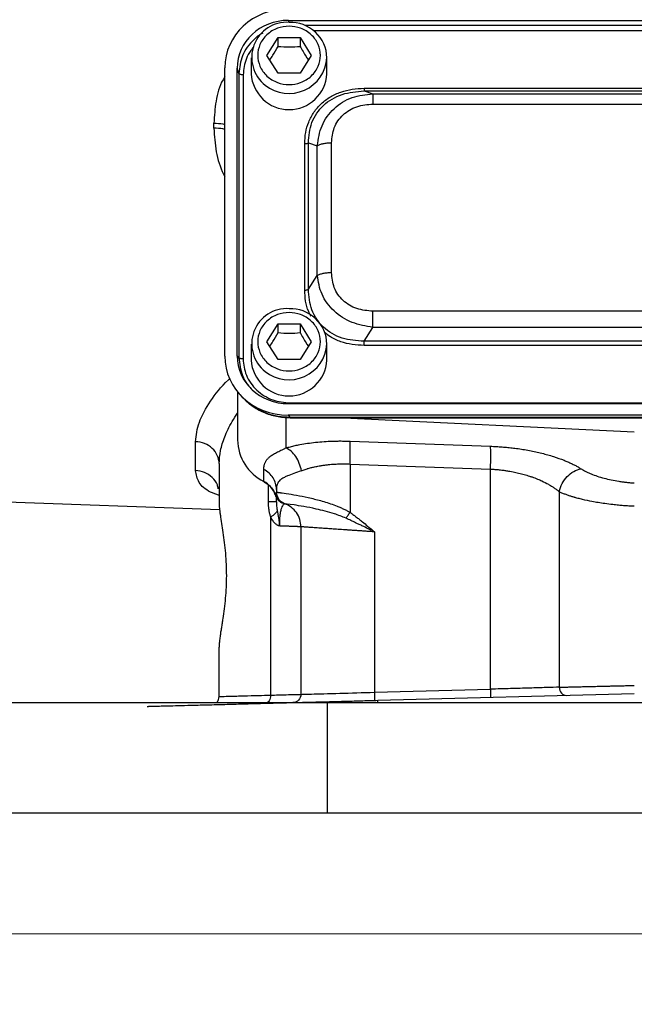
# Model space of a CAD drawing. Header units: inches. Extents: x 0.6 to 16.3, y 0.2 to 11.5.
# Tile 13 of 20: x 11.1 to 13.1, y 4.3 to 7.5. Entities that reach past the tile are written whole.
import ezdxf

# ---------------------------------------------------------------- set-up
doc = ezdxf.new("R2010")
doc.units = ezdxf.units.IN
doc.header["$MEASUREMENT"] = 0
doc.styles.add('SLDTEXTSTYLE0', font='TXT', dxfattribs={"width": 0.75})
doc.dimstyles.new('SLDDIMSTYLE1', dxfattribs={"dimtxt": 0.137795, "dimasz": 0.14, "dimexe": 0, "dimexo": 0.0625, "dimgap": 0.034449, "dimtad": 0, "dimdec": 1, "dimlfac": 1.5, "dimrnd": 1e-09, "dimzin": 4, "dimdsep": 46, "dimtxsty": 'SLDTEXTSTYLE0', "dimblk1": 'CLOSED', "dimblk2": 'CLOSED', "dimsah": 1, "dimcen": 0.09, "dimadec": 0, "dimazin": 1, "dimtfac": 1, "dimtdec": 1, "dimtofl": 0, "dimtmove": 0, "dimatfit": 3, "dimldrblk": 'CLOSED', "dimfxl": 0, "dimfrac": 2, "dimtolj": 1, "dimtzin": 12, "dimarcsym": 0})

# ---------------------------------------------------------------- blocks, each defined once
blk = doc.blocks.new('_Closed')
at = {"color": 0, "linetype": 'ByBlock', "lineweight": -2}
for p, q in [((-1, 0.166667), (0, 0)), ((-1, 0.166667), (-1, -0.166667)), ((0, 0), (-1, -0.166667)), ((0, 0), (-1, 0))]:
    blk.add_line(p, q, dxfattribs=at)
blk = doc.blocks.new('_D_4')
at = {"color": 7, "linetype": 'Continuous', "lineweight": 0}
for p, q in [((10.7924, 4.8573), (10.7924, 4.4636)), ((15.4591, 4.8573), (15.4591, 4.4636)), ((14.4022, 4.7014), (14.3602, 4.7014)), ((14.3602, 4.7014), (14.3602, 4.4826)), ((14.7076, 4.7014), (14.7496, 4.7014)), ((14.7496, 4.7014), (14.7496, 4.4826)), ((10.7924, 4.5029), (14.2393, 4.5029)), ((15.4591, 4.5029), (14.8704, 4.5029)), ((14.3602, 4.4826), (14.4022, 4.4826)), ((14.7496, 4.4826), (14.7076, 4.4826))]:
    blk.add_line(p, q, dxfattribs=at)
at = {"color": 7, "linetype": 'Continuous', "lineweight": 18, "xscale": 0.14, "yscale": 0.14, "rotation": 180.0000000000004}
blk.add_blockref('_Closed', (10.7924, 4.5029, 0.0204), dxfattribs=at)
at = {"color": 7, "linetype": 'Continuous', "lineweight": 18, "xscale": 0.14, "yscale": 0.14}
blk.add_blockref('_Closed', (15.4591, 4.5029, 0.0204), dxfattribs=at)
at = {"color": 7, "linetype": 'Continuous', "lineweight": 18, "char_height": 0.1378, "attachment_point": 1, "style": 'SLDTEXTSTYLE0'}
for s, insert in [('178', (14.4022, 4.6603)), ('7.0', (14.4276, 4.4541))]:
    blk.add_mtext(s, dxfattribs=dict(at, insert=insert))

msp = doc.modelspace()

# ---------------------------------------------------------------- linework, layer by layer
at = {"color": 7, "linetype": 'Continuous', "lineweight": 25}
for p, q in [((11.9984, 7.4816), (14.2524, 7.4816)), ((11.9284, 7.3674), (11.9644, 7.4256)), ((11.9644, 7.4256), (12.0364, 7.4256)), ((11.9644, 7.3969), (11.9644, 7.4256)), ((12.0364, 7.4256), (12.0724, 7.3674)), ((12.0364, 7.4256), (12.0364, 7.3969)), ((11.8771, 7.3598), (11.8771, 7.3077)), ((11.9644, 7.3092), (11.9284, 7.3674)), ((12.0724, 7.3674), (12.0364, 7.3092)), ((12.1237, 7.3077), (12.1237, 7.3598)), ((11.7911, 6.3869), (11.7911, 7.3264)), ((11.831, 6.388), (11.831, 7.3253)), ((11.8367, 7.3083), (11.831, 7.3253)), ((11.8367, 7.3083), (11.8367, 6.3817)), ((11.8505, 7.3042), (11.8505, 6.3776)), ((12.0364, 7.3092), (11.9644, 7.3092)), ((12.2447, 7.2601), (14.0061, 7.2601)), ((12.2447, 7.2513), (12.2738, 7.2422)), ((12.2447, 7.2513), (14.0061, 7.2513)), ((12.2738, 7.2422), (13.977, 7.2422)), ((12.2738, 7.2087), (13.977, 7.2087)), ((11.7552, 7.1301), (11.7552, 7.1464)), ((12.0513, 6.6022), (12.0513, 7.0796)), ((12.0634, 6.6047), (12.0634, 7.0821)), ((12.0634, 7.0821), (12.0925, 7.073)), ((12.0925, 6.6499), (12.0925, 7.073)), ((12.1387, 6.6594), (12.1387, 7.0825)), ((12.0634, 6.6047), (12.0925, 6.6499)), ((13.977, 6.5333), (12.2738, 6.5333)), ((11.9284, 6.4338), (11.9644, 6.492)), ((11.9644, 6.492), (12.0364, 6.492)), ((11.9644, 6.4634), (11.9644, 6.492)), ((12.0364, 6.492), (12.0724, 6.4338)), ((12.0364, 6.492), (12.0364, 6.4634)), ((12.2447, 6.4355), (12.2738, 6.4806)), ((13.977, 6.4806), (12.2738, 6.4806)), ((11.8771, 6.4262), (11.8771, 6.3741)), ((11.9644, 6.3756), (11.9284, 6.4338)), ((12.0724, 6.4338), (12.0364, 6.3756)), ((12.1237, 6.3741), (12.1237, 6.4262)), ((14.0061, 6.4355), (12.2447, 6.4355)), ((14.0061, 6.4216), (12.2447, 6.4216)), ((11.8367, 6.3817), (11.831, 6.388)), ((12.0364, 6.3756), (11.9644, 6.3756)), ((11.8324, 6.2705), (11.8324, 6.1139)), ((11.8399, 6.2618), (11.8475, 6.2534)), ((14.2524, 6.2317), (11.9984, 6.2317)), ((12.0041, 6.2342), (14.2466, 6.2342)), ((11.9972, 6.1944), (12.0041, 6.1868)), ((14.2536, 6.1944), (11.9972, 6.1944)), ((14.2466, 6.1868), (12.0041, 6.1868)), ((12.0041, 6.1859), (14.2466, 6.1859)), ((12.1785, 6.1859), (13.1257, 6.1395)), ((11.6952, 6.0137), (11.6952, 6.1077)), ((12.1991, 6.1095), (12.657, 6.093)), ((11.7724, 6.0365), (11.7724, 5.9085)), ((11.918, 5.978), (11.918, 6.0171)), ((12.1991, 6.0349), (12.657, 6.0184)), ((12.1991, 6.0349), (12.1991, 5.8772)), ((12.657, 5.3007), (12.657, 6.0184)), ((11.9591, 5.9519), (11.9591, 5.9434)), ((12.8813, 5.9448), (12.8813, 5.3072)), ((10.7646, 5.9222), (11.7745, 5.8869)), ((11.9771, 5.9087), (11.9783, 5.9084)), ((11.9835, 5.9064), (11.9857, 5.9057)), ((11.9858, 5.9057), (11.9857, 5.9057)), ((11.9405, 5.2815), (11.9405, 5.862)), ((12.0391, 5.8303), (12.0391, 5.2839)), ((12.2791, 5.8137), (12.2791, 5.2908)), ((11.7724, 5.2769), (11.7724, 5.4382)), ((12.2791, 5.2908), (12.657, 5.3007)), ((12.2898, 5.2645), (13.1257, 5.2863)), ((12.1257, 5.2567), (10.7924, 5.2567)), ((12.1257, 4.8967), (12.1257, 5.2567)), ((14.1257, 5.2567), (12.1257, 5.2567)), ((12.1257, 4.8967), (10.7924, 4.8967)), ((14.1257, 4.8967), (12.1257, 4.8967))]:
    msp.add_line(p, q, dxfattribs=at)
at = {"color": 8, "linetype": 'Continuous', "lineweight": 25}
for p, q in [((12.0007, 7.4749), (11.9984, 7.4816)), ((14.1995, 7.4646), (12.0513, 7.4646)), ((14.1707, 7.4476), (12.0801, 7.4476)), ((11.9903, 6.1874), (11.9903, 6.0874)), ((12.0041, 6.1868), (12.0041, 6.1866)), ((11.9333, 5.9114), (11.9333, 5.9668))]:
    msp.add_line(p, q, dxfattribs=at)
at = {"color": 7, "linetype": 'Continuous', "lineweight": 25, "flags": 128}
msp.add_lwpolyline([(11.9193, 5.9766), (11.9187, 5.9765), (11.9182, 5.9769), (11.918, 5.978)], dxfattribs=at)
at = {"color": 7, "linetype": 'Continuous', "lineweight": 25}
for centre, radius, start, end in [((11.9931, 7.3607), 0.1145, 86.3219, 232.2335), ((12.0055, 7.3567), 0.1183, 1.4731, 92.4617), ((12.0004, 7.3141), 0.1235, 182.9753, 357.0247), ((11.9931, 6.4271), 0.1145, 86.3219, 232.2335), ((12.0055, 6.4231), 0.1183, 1.4731, 92.4617), ((12.0004, 6.3805), 0.1235, 182.9753, 357.0247), ((11.9867, 6.1162), 0.1543, 180.8345, 243.552), ((11.8836, 5.9103), 0.0759, 18.4792, 63.0936)]:
    msp.add_arc(centre, radius, start, end, dxfattribs=at)
at = {"color": 8, "linetype": 'Continuous', "lineweight": 25}
for centre in [(12, 7.3673), (12, 6.4337)]:
    msp.add_arc(centre, 0.124, 231.5953, 356.5019, dxfattribs=at)
at = {"color": 7, "linetype": 'Continuous', "lineweight": 25}
for centre, major_axis, start_param, end_param in [((12.0036, 7.3204), (0.2087, -0.0437), 1.792973, 3.333612), ((12.0036, 7.3204), (0.1694, -0.0355), 1.792973, 3.333612), ((12.0036, 6.3929), (0.2087, 0.0437), 2.949574, 4.490212), ((12.0036, 6.3929), (0.1694, 0.0355), 2.949574, 4.490212)]:
    msp.add_ellipse(centre, major_axis=major_axis, ratio=0.927683, start_param=start_param, end_param=end_param, dxfattribs=at)
for points, knots in [([(12.0004, 7.4626), (12.0132, 7.4614), (12.033, 7.4594), (12.0567, 7.4475), (12.073, 7.4352), (12.0863, 7.42), (12.0986, 7.3978), (12.1049, 7.3674), (12.0986, 7.337), (12.0863, 7.3148), (12.073, 7.2996), (12.0567, 7.2872), (12.033, 7.2757), (12.0004, 7.2699), (11.9678, 7.2757), (11.9441, 7.2872), (11.9278, 7.2996), (11.9145, 7.3148), (11.9022, 7.337), (11.8959, 7.3674), (11.9022, 7.3978), (11.9145, 7.42), (11.9278, 7.4352), (11.9441, 7.4475), (11.9678, 7.4594), (11.9876, 7.4614), (12.0004, 7.4626)], [0, 0, 0, 0, 0.059864, 0.09209, 0.125, 0.15791, 0.190136, 0.25, 0.309864, 0.34209, 0.375, 0.40791, 0.440136, 0.5, 0.559864, 0.59209, 0.625, 0.65791, 0.690136, 0.75, 0.809864, 0.84209, 0.875, 0.90791, 0.940136, 1, 1, 1, 1]), ([(11.9376, 7.3526), (11.9409, 7.3576), (11.9499, 7.3708), (11.9588, 7.3869), (11.9644, 7.3969)], [0, 0, 0, 0, 0.376375, 1, 1, 1, 1]), ([(11.9644, 7.3969), (11.9773, 7.3959), (12.0013, 7.394), (12.0253, 7.396), (12.0364, 7.3969)], [0, 0, 0, 0, 0.534747, 1, 1, 1, 1]), ([(12.0364, 7.3969), (12.0428, 7.3854), (12.0518, 7.3693), (12.0607, 7.3562), (12.0632, 7.3525)], [0, 0, 0, 0, 0.718831, 1, 1, 1, 1]), ([(12.0513, 7.0796), (12.0519, 7.0918), (12.0531, 7.1157), (12.0634, 7.1505), (12.0803, 7.1826), (12.1043, 7.2107), (12.1344, 7.2331), (12.169, 7.249), (12.2063, 7.2585), (12.2319, 7.2596), (12.2447, 7.2601)], [0, 0, 0, 0, 0.12774, 0.250585, 0.375538, 0.500007, 0.624475, 0.749429, 0.874849, 1, 1, 1, 1]), ([(12.0634, 7.0821), (12.0653, 7.1046), (12.068, 7.1385), (12.0897, 7.179), (12.112, 7.2053), (12.1402, 7.2262), (12.1838, 7.2466), (12.2204, 7.2494), (12.2447, 7.2513)], [0, 0, 0, 0, 0.251011, 0.37739, 0.5, 0.622613, 0.748989, 1, 1, 1, 1]), ([(12.0925, 7.073), (12.0959, 7.0953), (12.1028, 7.1402), (12.1441, 7.1968), (12.204, 7.2347), (12.2507, 7.2397), (12.2738, 7.2422)], [0, 0, 0, 0, 0.247517, 0.5, 0.752483, 1, 1, 1, 1]), ([(12.1387, 7.0825), (12.1403, 7.0993), (12.1427, 7.1245), (12.159, 7.1546), (12.1757, 7.1741), (12.1966, 7.1897), (12.2288, 7.2049), (12.2558, 7.2072), (12.2738, 7.2087)], [0, 0, 0, 0, 0.250062, 0.37621, 0.5, 0.623853, 0.749938, 1, 1, 1, 1]), ([(12.2738, 6.4806), (12.2507, 6.4845), (12.204, 6.4923), (12.1441, 6.5315), (12.1028, 6.5868), (12.0959, 6.629), (12.0925, 6.6499)], [0, 0, 0, 0, 0.247517, 0.5, 0.752483, 1, 1, 1, 1]), ([(12.2738, 6.5333), (12.2558, 6.5348), (12.2288, 6.5371), (12.1966, 6.5523), (12.1757, 6.5679), (12.159, 6.5874), (12.1427, 6.6174), (12.1403, 6.6427), (12.1387, 6.6594)], [0, 0, 0, 0, 0.250062, 0.37621, 0.5, 0.623853, 0.749938, 1, 1, 1, 1]), ([(12.2447, 6.4355), (12.2204, 6.437), (12.1838, 6.4393), (12.1402, 6.4594), (12.112, 6.4801), (12.0897, 6.5065), (12.068, 6.5473), (12.0653, 6.5818), (12.0634, 6.6047)], [0, 0, 0, 0, 0.251011, 0.37739, 0.5, 0.622613, 0.748989, 1, 1, 1, 1]), ([(12.0004, 6.529), (12.0132, 6.5278), (12.033, 6.5258), (12.0567, 6.5139), (12.073, 6.5017), (12.0863, 6.4864), (12.0986, 6.4642), (12.1049, 6.4338), (12.0986, 6.4034), (12.0863, 6.3812), (12.073, 6.366), (12.0567, 6.3536), (12.033, 6.3421), (12.0004, 6.3363), (11.9678, 6.3421), (11.9441, 6.3536), (11.9278, 6.366), (11.9145, 6.3812), (11.9022, 6.4034), (11.8959, 6.4338), (11.9022, 6.4642), (11.9145, 6.4864), (11.9278, 6.5017), (11.9441, 6.5139), (11.9678, 6.5258), (11.9876, 6.5278), (12.0004, 6.529)], [0, 0, 0, 0, 0.059864, 0.09209, 0.125, 0.15791, 0.190136, 0.25, 0.309864, 0.34209, 0.375, 0.40791, 0.440136, 0.5, 0.559864, 0.59209, 0.625, 0.65791, 0.690136, 0.75, 0.809864, 0.84209, 0.875, 0.90791, 0.940136, 1, 1, 1, 1]), ([(11.9376, 6.419), (11.9409, 6.424), (11.9499, 6.4372), (11.9588, 6.4533), (11.9644, 6.4634)], [0, 0, 0, 0, 0.376375, 1, 1, 1, 1]), ([(11.9644, 6.4634), (11.9773, 6.4623), (12.0013, 6.4604), (12.0253, 6.4624), (12.0364, 6.4634)], [0, 0, 0, 0, 0.534747, 1, 1, 1, 1]), ([(12.0364, 6.4634), (12.0428, 6.4518), (12.0518, 6.4357), (12.0607, 6.4226), (12.0632, 6.4189)], [0, 0, 0, 0, 0.718831, 1, 1, 1, 1]), ([(11.8505, 6.3776), (11.8525, 6.3594), (11.8556, 6.3315), (11.8747, 6.2981), (11.8944, 6.2752), (11.919, 6.2568), (11.9548, 6.2389), (11.9847, 6.2361), (12.0041, 6.2342)], [0, 0, 0, 0, 0.240853, 0.369278, 0.5, 0.630722, 0.759147, 1, 1, 1, 1]), ([(11.8475, 6.2535), (11.8577, 6.2435), (11.8783, 6.2236), (11.9167, 6.2027), (11.9591, 6.1885), (11.989, 6.1868), (12.0041, 6.186)], [0, 0, 0, 0, 0.246237, 0.492955, 0.742832, 1, 1, 1, 1]), ([(12.0041, 6.1868), (11.9909, 6.1874), (11.9649, 6.1885), (11.9331, 6.1974), (11.9088, 6.2075), (11.8849, 6.2208), (11.8648, 6.2345), (11.8539, 6.2474), (11.8517, 6.2502)], [0, 0, 0, 0, 0.230415, 0.450962, 0.573691, 0.695479, 0.936076, 1, 1, 1, 1]), ([(11.9903, 6.0874), (11.9927, 6.0881), (11.9974, 6.0895), (12.0047, 6.0914), (12.0122, 6.0933), (12.0198, 6.0951), (12.0276, 6.0968), (12.041, 6.0994), (12.0605, 6.1027), (12.0868, 6.1061), (12.1142, 6.1084), (12.1375, 6.1096), (12.1564, 6.11), (12.1706, 6.1101), (12.1848, 6.1099), (12.1944, 6.1097), (12.1991, 6.1095)], [0, 0, 0, 0, 0.042061, 0.083971, 0.125766, 0.167483, 0.20916, 0.250833, 0.377149, 0.503009, 0.628413, 0.753608, 0.815235, 0.876756, 0.9383, 1, 1, 1, 1]), ([(12.1991, 6.0349), (12.1994, 6.0429), (12.1997, 6.0509), (12.2, 6.0662), (12.2, 6.0735), (12.2, 6.0867), (12.2, 6.0927), (12.1997, 6.1026), (12.1994, 6.1066), (12.1991, 6.1095)], [0, 0, 0, 0, 0.25, 0.25, 0.5, 0.5, 0.75, 0.75, 1, 1, 1, 1]), ([(11.918, 6.0171), (11.918, 6.0185), (11.9181, 6.0213), (11.9184, 6.0254), (11.9191, 6.0292), (11.9199, 6.0329), (11.9211, 6.0365), (11.9225, 6.0399), (11.9241, 6.0432), (11.926, 6.0464), (11.9282, 6.0494), (11.9307, 6.0523), (11.9335, 6.0552), (11.9384, 6.0596), (11.9464, 6.0654), (11.9569, 6.0714), (11.9664, 6.0761), (11.9738, 6.0797), (11.9818, 6.0834), (11.9875, 6.0861), (11.9903, 6.0874)], [0, 0, 0, 0, 0.044653, 0.089017, 0.133121, 0.176989, 0.220651, 0.264134, 0.307467, 0.350677, 0.393793, 0.436845, 0.479862, 0.522872, 0.645931, 0.768233, 0.826845, 0.884954, 0.942644, 1, 1, 1, 1]), ([(12.657, 6.093), (12.6602, 6.0929), (12.6665, 6.0926), (12.6759, 6.0921), (12.6854, 6.0915), (12.6948, 6.0908), (12.7042, 6.09), (12.7135, 6.0892), (12.7229, 6.0881), (12.7322, 6.087), (12.7528, 6.0844), (12.7843, 6.0793), (12.8249, 6.0704), (12.8629, 6.0597), (12.8904, 6.0499), (12.9092, 6.042), (12.921, 6.0366), (12.9321, 6.0311), (12.9426, 6.0253), (12.949, 6.0214), (12.9522, 6.0194)], [0, 0, 0, 0, 0.026736, 0.05341, 0.080046, 0.106668, 0.133301, 0.15997, 0.186698, 0.21351, 0.24043, 0.365727, 0.492055, 0.619462, 0.748096, 0.798265, 0.848416, 0.898674, 0.949161, 1, 1, 1, 1]), ([(12.0405, 6.0128), (12.0314, 6.0093), (12.0228, 6.0062), (12.008, 6.0009), (12.0015, 5.9986), (11.992, 5.9947), (11.9886, 5.9932), (11.9835, 5.9907), (11.9817, 5.9897), (11.9764, 5.9866), (11.9734, 5.9843), (11.9666, 5.9779), (11.9635, 5.9733), (11.9599, 5.9631), (11.9591, 5.9577), (11.9591, 5.9519)], [-1.070397, -1.070397, -1.070397, -1.070397, -0.883078, -0.883078, -0.668998, -0.668998, -0.535199, -0.535199, -0.468299, -0.468299, -0.361259, -0.361259, -0.189996, -0.189996, 0, 0, 0, 0]), ([(12.0405, 6.0128), (12.0424, 6.0136), (12.0463, 6.0151), (12.0527, 6.0173), (12.058, 6.019), (12.0637, 6.0207), (12.0704, 6.0227), (12.0811, 6.0254), (12.0922, 6.0277), (12.1017, 6.0294), (12.1082, 6.0305), (12.1141, 6.0314), (12.1198, 6.0321), (12.1262, 6.0329), (12.134, 6.0337), (12.1436, 6.0344), (12.1534, 6.035), (12.1614, 6.0353), (12.1678, 6.0354), (12.1737, 6.0355), (12.1797, 6.0355), (12.1859, 6.0354), (12.1924, 6.0353), (12.1968, 6.035), (12.1991, 6.0349)], [0, 0, 0, 0, 0.045474, 0.092861, 0.144237, 0.163359, 0.216509, 0.288801, 0.38204, 0.433079, 0.469874, 0.504999, 0.543793, 0.576836, 0.619825, 0.683995, 0.745565, 0.790247, 0.82226, 0.855383, 0.889596, 0.924883, 0.961316, 1, 1, 1, 1]), ([(12.657, 6.0184), (12.6593, 6.0183), (12.6639, 6.0181), (12.6709, 6.0176), (12.6782, 6.017), (12.6857, 6.0162), (12.6933, 6.0154), (12.7021, 6.0143), (12.7111, 6.013), (12.721, 6.0113), (12.7333, 6.009), (12.7488, 6.0056), (12.7637, 6.0017), (12.7755, 5.9983), (12.7827, 5.996), (12.7885, 5.9941), (12.7944, 5.9922), (12.8018, 5.9895), (12.8126, 5.9853), (12.8278, 5.9785), (12.8426, 5.9708), (12.8556, 5.9631), (12.8647, 5.9572), (12.8735, 5.9511), (12.879, 5.947), (12.8818, 5.9448)], [0, 0, 0, 0, 0.02508, 0.050564, 0.076842, 0.104311, 0.133366, 0.160292, 0.201927, 0.233325, 0.271701, 0.342437, 0.414079, 0.450543, 0.486535, 0.504454, 0.523042, 0.559847, 0.601864, 0.67058, 0.781176, 0.835364, 0.891198, 0.944223, 1, 1, 1, 1]), ([(12.9522, 6.0194), (12.9535, 6.0186), (12.9562, 6.0169), (12.9606, 6.0144), (12.9651, 6.012), (12.9698, 6.0096), (12.9746, 6.0073), (12.9797, 6.005), (12.9894, 6.0009), (13.0047, 5.9952), (13.0269, 5.9886), (13.0505, 5.983), (13.0712, 5.9792), (13.0879, 5.9768), (13.1004, 5.9752), (13.113, 5.974), (13.1215, 5.9734), (13.1257, 5.9731)], [0, 0, 0, 0, 0.036355, 0.072536, 0.108581, 0.144528, 0.180418, 0.216288, 0.252179, 0.380435, 0.507655, 0.633754, 0.758949, 0.81951, 0.879713, 0.939796, 1, 1, 1, 1]), ([(11.9194, 5.9766), (11.9253, 5.9729), (11.9373, 5.9655), (11.95, 5.9493), (11.9573, 5.9354), (11.9583, 5.927), (11.9586, 5.925)], [0, 0, 0, 0, 0.304391, 0.607497, 0.909404, 1, 1, 1, 1]), ([(11.9556, 5.9343), (11.956, 5.9347), (11.9567, 5.9356), (11.9575, 5.9369), (11.9582, 5.9384), (11.9587, 5.9399), (11.959, 5.9416), (11.959, 5.9428), (11.9591, 5.9434)], [0, 0, 0, 0, 0.153301, 0.31194, 0.475922, 0.645256, 0.819947, 1, 1, 1, 1]), ([(11.9591, 5.9434), (11.9592, 5.9434), (11.9594, 5.9434), (11.9599, 5.9433), (11.9607, 5.9432), (11.9618, 5.943), (11.963, 5.9428), (11.9645, 5.9426), (11.9662, 5.9424), (11.9682, 5.9421), (11.9703, 5.9418), (11.9781, 5.9407), (11.9964, 5.9381), (12.0319, 5.9322), (12.0715, 5.924), (12.1068, 5.9149), (12.1353, 5.9059), (12.1538, 5.8991), (12.1683, 5.893), (12.1792, 5.888), (12.1895, 5.8828), (12.196, 5.879), (12.1991, 5.8772)], [0, 0, 0, 0, 0.021075, 0.041941, 0.062598, 0.083047, 0.103287, 0.123318, 0.143143, 0.162759, 0.182169, 0.201371, 0.359599, 0.503418, 0.6347, 0.754392, 0.818064, 0.878265, 0.910896, 0.942027, 0.97171, 1, 1, 1, 1]), ([(11.9591, 5.9434), (11.9591, 5.9434), (11.9591, 5.9434), (11.9591, 5.9434), (11.9591, 5.9434), (11.9591, 5.9434), (11.9591, 5.9434), (11.9591, 5.9434), (11.9591, 5.9434), (11.9591, 5.9434)], [0, 0, 0, 0, 0.00567104, 0.00567104, 0.01078296, 0.01078296, 0.01397791, 0.01397791, 0.01597476, 0.01597476, 0.01597476, 0.01597476]), ([(11.9591, 5.9434), (11.9591, 5.9352), (11.9617, 5.927), (11.9711, 5.9136), (11.978, 5.9085), (11.9857, 5.9057)], [0, 0, 0, 0, 0.5, 0.5, 1, 1, 1, 1]), ([(12.8813, 5.9448), (12.883, 5.9441), (12.8863, 5.9426), (12.8915, 5.9404), (12.8967, 5.9383), (12.902, 5.9363), (12.9073, 5.9343), (12.9125, 5.9325), (12.9175, 5.9308), (12.9224, 5.9293), (12.9263, 5.9281), (12.9302, 5.927), (12.9349, 5.9257), (12.9437, 5.9234), (12.961, 5.9191), (12.9896, 5.913), (13.0234, 5.9075), (13.0527, 5.9038), (13.0733, 5.9017), (13.0858, 5.9006), (13.0943, 5.9), (13.1001, 5.8996), (13.1079, 5.8991), (13.1167, 5.8987), (13.1226, 5.8984), (13.1257, 5.8983)], [0, 0, 0, 0, 0.031204, 0.062136, 0.092546, 0.12218, 0.150782, 0.178094, 0.203857, 0.227811, 0.249701, 0.260626, 0.28149, 0.313279, 0.376958, 0.504248, 0.66113, 0.755868, 0.820604, 0.878854, 0.887204, 0.909204, 0.939643, 0.968187, 1, 1, 1, 1]), ([(11.7724, 5.9085), (11.7724, 5.9073), (11.7724, 5.9049), (11.7726, 5.901), (11.7729, 5.8969), (11.7732, 5.8925), (11.7737, 5.888), (11.7743, 5.8832), (11.7749, 5.8782), (11.7756, 5.873), (11.7772, 5.8613), (11.7803, 5.8417), (11.785, 5.8117), (11.7894, 5.7791), (11.7931, 5.7441), (11.7955, 5.7078), (11.7962, 5.6706), (11.7952, 5.6335), (11.7926, 5.5973), (11.7888, 5.5627), (11.785, 5.5357), (11.7819, 5.5153), (11.7796, 5.5004), (11.7774, 5.4861), (11.7756, 5.4742), (11.7744, 5.4647), (11.7735, 5.4572), (11.7729, 5.4503), (11.7725, 5.4439), (11.7724, 5.4401), (11.7724, 5.4382)], [0, 0, 0, 0, 0.014172, 0.028304, 0.042412, 0.056507, 0.070605, 0.084719, 0.098861, 0.113047, 0.12729, 0.190548, 0.253586, 0.316749, 0.379272, 0.442091, 0.504564, 0.567002, 0.629862, 0.69233, 0.755584, 0.787807, 0.820056, 0.854849, 0.889481, 0.911687, 0.933789, 0.955841, 0.977894, 1, 1, 1, 1]), ([(11.9591, 5.9114), (11.9591, 5.9114), (11.9568, 5.9114), (11.9479, 5.9114), (11.9414, 5.9114), (11.9333, 5.9114)], [0, 0, 0, 0, 0.5, 0.5, 1, 1, 1, 1]), ([(11.9405, 5.862), (11.9399, 5.8637), (11.9389, 5.8671), (11.9376, 5.8724), (11.9364, 5.8777), (11.9355, 5.8831), (11.9347, 5.8886), (11.9341, 5.8942), (11.9336, 5.8998), (11.9334, 5.9056), (11.9333, 5.9095), (11.9333, 5.9114)], [0, 0, 0, 0, 0.1089036, 0.2178321, 0.3270157, 0.436683, 0.5470598, 0.6583674, 0.7708217, 0.8846319, 1, 1, 1, 1]), ([(11.9556, 5.9343), (11.9559, 5.9335), (11.9563, 5.9319), (11.957, 5.9296), (11.9578, 5.9277), (11.959, 5.9252), (11.9607, 5.9221), (11.9636, 5.9184), (11.9669, 5.915), (11.9708, 5.912), (11.9748, 5.9096), (11.9777, 5.9085), (11.979, 5.9079)], [0, 0, 0, 0, 0.075391, 0.142405, 0.201132, 0.251649, 0.38417, 0.502649, 0.639598, 0.76651, 0.885725, 1, 1, 1, 1]), ([(11.9591, 5.9114), (11.9591, 5.9161), (11.9591, 5.9216), (11.9591, 5.9248), (11.9591, 5.9253)], [0, 0, 0, 0, 0.843135, 1, 1, 1, 1]), ([(11.9591, 5.9114), (11.9591, 5.91), (11.9591, 5.9055), (11.9596, 5.898), (11.9606, 5.8897), (11.9615, 5.8846), (11.9618, 5.8825)], [0, 0, 0, 0, 0.153259, 0.479455, 0.78148, 1, 1, 1, 1]), ([(11.9599, 5.9348), (11.96, 5.9343), (11.9602, 5.9333), (11.9605, 5.9322), (11.9607, 5.9317)], [0, 0, 0, 0, 0.506224, 1, 1, 1, 1]), ([(11.9607, 5.9317), (11.9609, 5.9312), (11.9612, 5.9301), (11.9616, 5.9291), (11.9618, 5.9285)], [0, 0, 0, 0, 0.502116, 1, 1, 1, 1]), ([(11.9618, 5.9285), (11.962, 5.928), (11.9625, 5.9269), (11.963, 5.9258), (11.9633, 5.9253)], [0, 0, 0, 0, 0.497156, 1, 1, 1, 1]), ([(11.9796, 5.9081), (11.9797, 5.9081), (11.9805, 5.908), (11.9803, 5.908), (11.9802, 5.9081)], [0, 0, 0, 0, 0.126165, 1, 1, 1, 1]), ([(11.9618, 5.8825), (11.9621, 5.8806), (11.9628, 5.877), (11.9637, 5.8718), (11.965, 5.8651), (11.9664, 5.8578), (11.9675, 5.8505), (11.968, 5.8458), (11.9683, 5.8427), (11.9685, 5.84), (11.9686, 5.8369), (11.9687, 5.8343), (11.9687, 5.833)], [0, 0, 0, 0, 0.117817, 0.225965, 0.325382, 0.532956, 0.670451, 0.764109, 0.814132, 0.852547, 0.92034, 1, 1, 1, 1]), ([(11.9857, 5.9057), (11.9857, 5.9056), (11.9856, 5.9056), (11.9853, 5.9054), (11.9848, 5.9051), (11.9841, 5.9045), (11.9828, 5.9034), (11.9806, 5.9011), (11.9774, 5.8959), (11.9746, 5.8888), (11.9725, 5.8806), (11.9712, 5.8733), (11.9701, 5.8648), (11.9694, 5.8565), (11.969, 5.8495), (11.9689, 5.8441), (11.9688, 5.8386), (11.9688, 5.8348), (11.9688, 5.833)], [0, 0, 0, 0, 0.057925, 0.115041, 0.171555, 0.227668, 0.283575, 0.421978, 0.551347, 0.675055, 0.734785, 0.791116, 0.846519, 0.898517, 0.924614, 0.950045, 0.975077, 1, 1, 1, 1]), ([(12.0391, 5.8303), (12.0391, 5.8385), (12.0378, 5.8467), (12.0328, 5.8623), (12.0291, 5.8698), (12.0197, 5.8832), (12.0139, 5.8891), (12.0008, 5.899), (11.9935, 5.903), (11.9858, 5.9057)], [0, 0, 0, 0, 0.25, 0.25, 0.5, 0.5, 0.75, 0.75, 1, 1, 1, 1]), ([(12.186, 5.8581), (12.1738, 5.8637), (12.1608, 5.8684), (12.1276, 5.8791), (12.1075, 5.8842), (12.0594, 5.8948), (12.0344, 5.8987), (11.9969, 5.9043), (11.9863, 5.9055), (11.9858, 5.9057)], [-1.254494, -1.254494, -1.254494, -1.254494, -1.097682, -1.097682, -0.846783, -0.846783, -0.445345, -0.445345, 0, 0, 0, 0]), ([(12.1991, 5.8772), (12.2023, 5.8749), (12.2088, 5.8702), (12.2187, 5.8627), (12.2291, 5.8547), (12.2417, 5.8447), (12.2585, 5.831), (12.2715, 5.8201), (12.2791, 5.8137)], [0, 0, 0, 0, 0.114433, 0.23588, 0.364366, 0.499913, 0.709247, 1, 1, 1, 1]), ([(11.9687, 5.833), (11.9684, 5.833), (11.9677, 5.8331), (11.9666, 5.8334), (11.9654, 5.8339), (11.9638, 5.8346), (11.962, 5.8357), (11.9592, 5.8376), (11.956, 5.8404), (11.952, 5.8445), (11.948, 5.8495), (11.944, 5.8554), (11.9416, 5.8598), (11.9405, 5.862)], [0, 0, 0, 0, 0.028249, 0.060831, 0.097967, 0.139808, 0.205075, 0.273905, 0.398158, 0.528494, 0.682343, 0.838963, 1, 1, 1, 1]), ([(12.2791, 5.8137), (12.2736, 5.8164), (12.2681, 5.8191), (12.2563, 5.8248), (12.25, 5.8278), (12.2398, 5.8327), (12.2359, 5.8346), (12.2301, 5.8374), (12.2281, 5.8383), (12.2231, 5.8408), (12.22, 5.8422), (12.212, 5.846), (12.2071, 5.8484), (12.1967, 5.8532), (12.1913, 5.8557), (12.186, 5.8581)], [-0.3893234, -0.3893234, -0.3893234, -0.3893234, -0.3211918, -0.3211918, -0.2433271, -0.2433271, -0.1946617, -0.1946617, -0.170329, -0.170329, -0.1313966, -0.1313966, -0.0691049, -0.0691049, 0, 0, 0, 0]), ([(12.0391, 5.8303), (12.039, 5.8303), (12.039, 5.8303), (12.0385, 5.8303), (12.0378, 5.8303), (12.0369, 5.8304), (12.0356, 5.8304), (12.034, 5.8305), (12.0321, 5.8306), (12.03, 5.8307), (12.0275, 5.8307), (12.0248, 5.8309), (12.0217, 5.831), (12.0184, 5.8311), (12.0147, 5.8312), (12.0108, 5.8314), (12.0065, 5.8315), (12.002, 5.8317), (11.9972, 5.8319), (11.9921, 5.8321), (11.9866, 5.8323), (11.9809, 5.8325), (11.975, 5.8327), (11.9708, 5.8329), (11.9687, 5.833)], [0, 0, 0, 0, 0.043545, 0.087271, 0.131179, 0.175268, 0.219539, 0.263992, 0.308627, 0.353443, 0.398442, 0.443622, 0.488984, 0.534529, 0.580255, 0.626164, 0.672255, 0.718529, 0.764984, 0.811622, 0.858443, 0.905446, 0.952632, 1, 1, 1, 1]), ([(12.2791, 5.8137), (12.2764, 5.8139), (12.2711, 5.8143), (12.2632, 5.8148), (12.2555, 5.8154), (12.2482, 5.8159), (12.2411, 5.8164), (12.2343, 5.8168), (12.2277, 5.8173), (12.2215, 5.8177), (12.2155, 5.8181), (12.2098, 5.8185), (12.2044, 5.8189), (12.1992, 5.8193), (12.1943, 5.8196), (12.183, 5.8204), (12.1659, 5.8215), (12.1445, 5.823), (12.1254, 5.8243), (12.1099, 5.8254), (12.0974, 5.8263), (12.0872, 5.827), (12.0779, 5.8276), (12.0696, 5.8282), (12.0624, 5.8287), (12.0561, 5.8291), (12.0508, 5.8295), (12.0465, 5.8298), (12.0431, 5.83), (12.0408, 5.8302), (12.0393, 5.8303), (12.0392, 5.8303), (12.0391, 5.8303)], [0, 0, 0, 0, 0.021287, 0.041947, 0.06198, 0.081386, 0.100165, 0.118317, 0.135842, 0.15274, 0.169011, 0.184655, 0.199671, 0.214061, 0.227824, 0.240959, 0.310359, 0.376724, 0.440056, 0.500356, 0.543965, 0.587214, 0.630102, 0.672632, 0.714802, 0.756614, 0.798069, 0.839166, 0.879907, 0.920293, 0.960323, 1, 1, 1, 1]), ([(12.657, 5.3007), (12.6572, 5.2937), (12.6572, 5.2868), (12.657, 5.2769), (12.6567, 5.2741), (12.6563, 5.274)], [0, 0, 0, 0, 0.5, 0.5, 1, 1, 1, 1]), ([(12.8813, 5.3072), (12.8692, 5.3068), (12.8547, 5.3064), (12.822, 5.3055), (12.8037, 5.305), (12.7646, 5.3038), (12.7437, 5.3032), (12.7009, 5.302), (12.6789, 5.3013), (12.657, 5.3007)], [0, 0, 0, 0, 0.25, 0.25, 0.5, 0.5, 0.75, 0.75, 1, 1, 1, 1]), ([(12.8813, 5.3072), (12.883, 5.3072), (12.8863, 5.3073), (12.8916, 5.3074), (12.8971, 5.3076), (12.903, 5.3077), (12.9091, 5.3079), (12.9156, 5.308), (12.9223, 5.3082), (12.9294, 5.3083), (12.9367, 5.3085), (12.9444, 5.3087), (12.9523, 5.3089), (12.9606, 5.3091), (12.9691, 5.3093), (12.978, 5.3095), (12.9867, 5.3097), (12.9955, 5.3099), (13.0045, 5.3101), (13.0144, 5.3104), (13.0252, 5.3106), (13.0369, 5.3109), (13.0495, 5.3112), (13.063, 5.3115), (13.0774, 5.3119), (13.0927, 5.3122), (13.1089, 5.3126), (13.12, 5.3129), (13.1257, 5.313)], [0, 0, 0, 0, 0.0305153, 0.061433, 0.0927531, 0.1244757, 0.1566006, 0.189128, 0.2220578, 0.2553901, 0.2891248, 0.323262, 0.3578016, 0.3927437, 0.4280883, 0.4638354, 0.499985, 0.531891, 0.5665072, 0.6038335, 0.6438699, 0.6866162, 0.7320725, 0.7802387, 0.8311146, 0.8847002, 0.9409954, 1, 1, 1, 1]), ([(12.8813, 5.3072), (12.8813, 5.3072), (12.8813, 5.3072), (12.8813, 5.3072), (12.8814, 5.3001), (12.8864, 5.286), (12.8983, 5.2804), (12.9042, 5.2805), (12.9042, 5.2805), (12.9042, 5.2805), (12.9043, 5.2805)], [-0.000509, -0.000509, -0.000509, -0.000509, -0.000498, -0.000498, -0.000498, 0.499502, 0.999502, 0.999502, 0.999502, 1.000011, 1.000011, 1.000011, 1.000011]), ([(11.7625, 5.2567), (11.7633, 5.2572), (11.767, 5.2595), (11.7711, 5.2667), (11.772, 5.2735), (11.7724, 5.2769)], [0, 0, 0, 0, 0.120371, 0.560185, 1, 1, 1, 1]), ([(11.7724, 5.2769), (11.7724, 5.2769), (11.7734, 5.2769), (11.779, 5.2771), (11.7857, 5.2772), (11.8012, 5.2777), (11.8083, 5.2779), (11.8207, 5.2782), (11.825, 5.2783), (11.8371, 5.2787), (11.8453, 5.2789), (11.8681, 5.2795), (11.8838, 5.28), (11.9134, 5.2808), (11.9266, 5.2811), (11.9405, 5.2815)], [0, 0, 0, 0, 0.1110913, 0.1110913, 0.3032811, 0.3032811, 0.4233998, 0.4233998, 0.4834591, 0.4834591, 0.579554, 0.579554, 0.7333058, 0.7333058, 0.8448204, 0.8448204, 0.8448204, 0.8448204]), ([(11.9405, 5.2815), (11.9406, 5.2746), (11.937, 5.2609), (11.928, 5.255), (11.9235, 5.2549), (11.9235, 5.2549), (11.9235, 5.2549), (11.9235, 5.2549)], [0, 0, 0, 0, 0.5, 1, 1, 1, 1.000023, 1.000023, 1.000023, 1.000023]), ([(11.9405, 5.2815), (11.9492, 5.2817), (11.9575, 5.2819), (11.9776, 5.2824), (11.9886, 5.2827), (12.0134, 5.2833), (12.0246, 5.2835), (12.0365, 5.2838), (12.0391, 5.2839), (12.0391, 5.2839)], [-0.8448205, -0.8448205, -0.8448205, -0.8448205, -0.72544, -0.72544, -0.5344313, -0.5344313, -0.2288174, -0.2288174, -0.0000012, -0.0000012, -0.0000012, -0.0000012]), ([(12.0391, 5.2839), (12.0391, 5.277), (12.0363, 5.2702), (12.0267, 5.2603), (12.02, 5.2574), (12.0131, 5.2572)], [0, 0, 0, 0, 0.5, 0.5, 1, 1, 1, 1]), ([(12.0391, 5.2839), (12.0391, 5.2839), (12.0408, 5.2839), (12.0499, 5.2842), (12.0598, 5.2845), (12.0959, 5.2855), (12.1282, 5.2864), (12.2007, 5.2885), (12.2397, 5.2897), (12.2791, 5.2908)], [-1.518421, -1.518421, -1.518421, -1.518421, -1.314891, -1.314891, -0.989243, -0.989243, -0.468207, -0.468207, 0, 0, 0, 0]), ([(12.2791, 5.2908), (12.2793, 5.2838), (12.2794, 5.2699), (12.2788, 5.2642), (12.2784, 5.2642), (12.2784, 5.2642), (12.2784, 5.2642), (12.2784, 5.2642)], [-0.000725, -0.000725, -0.000725, -0.000725, 0.499275, 0.999275, 0.999275, 0.999275, 1, 1, 1, 1]), ([(11.538, 5.2448), (11.538, 5.2448), (11.5381, 5.2448), (11.5385, 5.2448), (11.5391, 5.2448), (11.54, 5.2448), (11.5411, 5.2448), (11.5425, 5.2449), (11.5441, 5.2449), (11.546, 5.245), (11.5481, 5.245), (11.5539, 5.2452), (11.566, 5.2455), (11.5896, 5.2461), (11.6204, 5.2469), (11.6586, 5.2479), (11.7035, 5.2491), (11.7549, 5.2504), (11.8121, 5.2519), (11.8739, 5.2536), (11.9398, 5.2553), (12.0081, 5.2571), (12.0784, 5.2589), (12.1353, 5.2604), (12.178, 5.2615), (12.2057, 5.2622), (12.2336, 5.263), (12.2617, 5.2637), (12.2804, 5.2642), (12.2898, 5.2645)], [0, 0, 0, 0, 0.01173, 0.023445, 0.035149, 0.046845, 0.058537, 0.070228, 0.081924, 0.093626, 0.10534, 0.117068, 0.178853, 0.240651, 0.304833, 0.369028, 0.434482, 0.499949, 0.565407, 0.630878, 0.695072, 0.75928, 0.821083, 0.882898, 0.906343, 0.929745, 0.953136, 0.976544, 1, 1, 1, 1])]:
    msp.add_open_spline(points, degree=3, knots=knots, dxfattribs=at)
at = {"color": 8, "linetype": 'Continuous', "lineweight": 25}
for points, knots in [([(11.9147, 7.4399), (11.9137, 7.4395), (11.9027, 7.4342), (11.885, 7.419), (11.8633, 7.3948), (11.8425, 7.3583), (11.839, 7.328), (11.8367, 7.3083)], [0, 0, 0, 0, 0.019292, 0.21998, 0.420674, 0.624499, 1, 1, 1, 1]), ([(11.8854, 7.3945), (11.8819, 7.3908), (11.8718, 7.3797), (11.8559, 7.35), (11.8527, 7.3223), (11.8505, 7.3042)], [0, 0, 0, 0, 0.151188, 0.446382, 1, 1, 1, 1]), ([(11.7911, 7.2971), (11.789, 7.294), (11.7735, 7.27), (11.7601, 7.2179), (11.7568, 7.1702), (11.7552, 7.1464)], [0, 0, 0, 0, 0.069814, 0.535227, 1, 1, 1, 1]), ([(11.7552, 7.1464), (11.7657, 7.1461), (11.7789, 7.1457), (11.7891, 7.1429), (11.7911, 7.1423)], [0, 0, 0, 0, 0.803038, 1, 1, 1, 1]), ([(11.7552, 7.1301), (11.7569, 7.1044), (11.7603, 7.0528), (11.7762, 7), (11.7895, 6.9742), (11.7911, 6.9712)], [0, 0, 0, 0, 0.468198, 0.937372, 1, 1, 1, 1]), ([(11.7911, 7.1259), (11.7891, 7.1264), (11.7789, 7.1294), (11.7657, 7.1298), (11.7552, 7.1301)], [0, 0, 0, 0, 0.196962, 1, 1, 1, 1]), ([(12.0724, 6.5169), (12.0696, 6.5218), (12.0608, 6.5373), (12.0533, 6.5664), (12.052, 6.5903), (12.0513, 6.6022)], [0, 0, 0, 0, 0.188827, 0.594849, 1, 1, 1, 1]), ([(12.2447, 6.4216), (12.2316, 6.4222), (12.206, 6.4232), (12.1689, 6.4331), (12.1381, 6.4463), (12.1223, 6.459), (12.1161, 6.464)], [0, 0, 0, 0, 0.280816, 0.550869, 0.825559, 1, 1, 1, 1]), ([(11.8367, 6.3817), (11.8391, 6.362), (11.8427, 6.3314), (11.8608, 6.2981), (11.8727, 6.2852), (11.8772, 6.2804)], [0, 0, 0, 0, 0.536037, 0.827011, 1, 1, 1, 1]), ([(11.6952, 6.1077), (11.6976, 6.1286), (11.7025, 6.1704), (11.7427, 6.2392), (11.7783, 6.2883), (11.8064, 6.312), (11.8081, 6.3135)], [0, 0, 0, 0, 0.3250151, 0.6510148, 0.9784672, 1, 1, 1, 1]), ([(11.7724, 6.0365), (11.7733, 6.0504), (11.7752, 6.0783), (11.79, 6.1245), (11.8092, 6.1657), (11.8264, 6.1919), (11.8324, 6.2011)], [0, 0, 0, 0, 0.272215, 0.543467, 0.839326, 1, 1, 1, 1]), ([(11.7724, 5.9326), (11.7626, 5.9361), (11.7315, 5.9473), (11.7029, 5.9737), (11.6978, 6.0004), (11.6952, 6.0137)], [0, 0, 0, 0, 0.18591, 0.59378, 1, 1, 1, 1]), ([(11.7693, 5.9536), (11.7686, 5.9581), (11.7666, 5.9721), (11.751, 5.9919), (11.7259, 6.0095), (11.7054, 6.0123), (11.6952, 6.0137)], [0, 0, 0, 0, 0.135582, 0.423721, 0.711861, 1, 1, 1, 1]), ([(12.2898, 5.2645), (12.2896, 5.264), (12.2891, 5.2634), (12.2889, 5.2584), (12.2889, 5.2567)], [0, 0, 0, 0, 0.647824, 1, 1, 1, 1])]:
    msp.add_open_spline(points, degree=3, knots=knots, dxfattribs=at)
at = {"color": 7, "linetype": 'Continuous', "lineweight": 25}
for points in [[(11.8505, 7.3042), (11.8489, 7.3042), (11.8456, 7.3044), (11.8414, 7.3053), (11.8381, 7.3066), (11.8372, 7.3078), (11.8367, 7.3083)], [(12.2447, 7.2601), (12.2447, 7.259), (12.2447, 7.2568), (12.2447, 7.2542), (12.2447, 7.2522), (12.2447, 7.2516), (12.2447, 7.2513)], [(12.2738, 7.2422), (12.2738, 7.2412), (12.2738, 7.239), (12.2738, 7.2314), (12.2738, 7.2213), (12.2738, 7.2129), (12.2738, 7.2087)], [(12.0513, 7.0796), (12.0525, 7.0796), (12.055, 7.0797), (12.0584, 7.0802), (12.0614, 7.081), (12.0627, 7.0817), (12.0634, 7.0821)], [(12.0925, 7.073), (12.0951, 7.0744), (12.1004, 7.0771), (12.1118, 7.0802), (12.1247, 7.0822), (12.134, 7.0824), (12.1387, 7.0825)], [(12.0925, 6.6499), (12.0951, 6.6513), (12.1004, 6.654), (12.1118, 6.657), (12.1247, 6.659), (12.134, 6.6593), (12.1387, 6.6594)], [(12.0513, 6.6022), (12.0525, 6.6022), (12.055, 6.6023), (12.0584, 6.6028), (12.0614, 6.6036), (12.0627, 6.6043), (12.0634, 6.6047)], [(12.2738, 6.4806), (12.2738, 6.4845), (12.2738, 6.4921), (12.2738, 6.5058), (12.2738, 6.5199), (12.2738, 6.5288), (12.2738, 6.5333)], [(12.2447, 6.4216), (12.2447, 6.4228), (12.2447, 6.4252), (12.2447, 6.4289), (12.2447, 6.4324), (12.2447, 6.4344), (12.2447, 6.4355)], [(11.8505, 6.3776), (11.8489, 6.3777), (11.8456, 6.3778), (11.8414, 6.3787), (11.8381, 6.38), (11.8372, 6.3812), (11.8367, 6.3817)], [(11.7724, 6.0365), (11.7724, 6.0547), (11.7559, 6.0911), (11.7157, 6.1071), (11.6952, 6.1077)], [(12.0405, 6.0128), (12.0378, 6.0293), (12.025, 6.0623), (12.0021, 6.0825), (11.9903, 6.0874)], [(12.657, 6.0184), (12.6576, 6.0344), (12.6582, 6.0664), (12.6576, 6.0872), (12.657, 6.093)], [(11.9591, 5.9519), (11.9591, 5.9651), (11.9514, 5.9915), (11.9304, 6.0107), (11.918, 6.0171)], [(12.8813, 5.9448), (12.8848, 5.9627), (12.9033, 5.9982), (12.9361, 6.0167), (12.9522, 6.0194)], [(11.9858, 5.9057), (11.978, 5.9085), (11.9643, 5.9188), (11.9591, 5.9352), (11.9591, 5.9434)], [(11.9698, 5.9162), (11.9707, 5.9152), (11.9717, 5.9142), (11.9727, 5.9133)], [(11.9618, 5.8825), (11.9605, 5.8795), (11.9554, 5.8729), (11.946, 5.8657), (11.9405, 5.862)], [(11.981, 5.9073), (11.9812, 5.9072), (11.9815, 5.9071), (11.9818, 5.907)], [(12.186, 5.8581), (12.1878, 5.8609), (12.192, 5.867), (12.1967, 5.8738), (12.1991, 5.8772)]]:
    msp.add_open_spline(points, degree=3, dxfattribs=at)

# ---------------------------------------------------------------- dimensions: what is measured, and where the dimension line sits
at = {"color": 7, "linetype": 'Continuous', "lineweight": 18}
dim = msp.add_linear_dim(base=(15.4591, 4.5029), p1=(10.7924, 4.8967), p2=(15.4591, 4.8967), dimstyle='SLDDIMSTYLE1', dxfattribs=at)
dim.commit()
dim.dimension.update_dxf_attribs({"geometry": '_D_4', "text_midpoint": (14.5549, 4.5029), "dimtype": 160})

doc.saveas('drawing.dxf')
